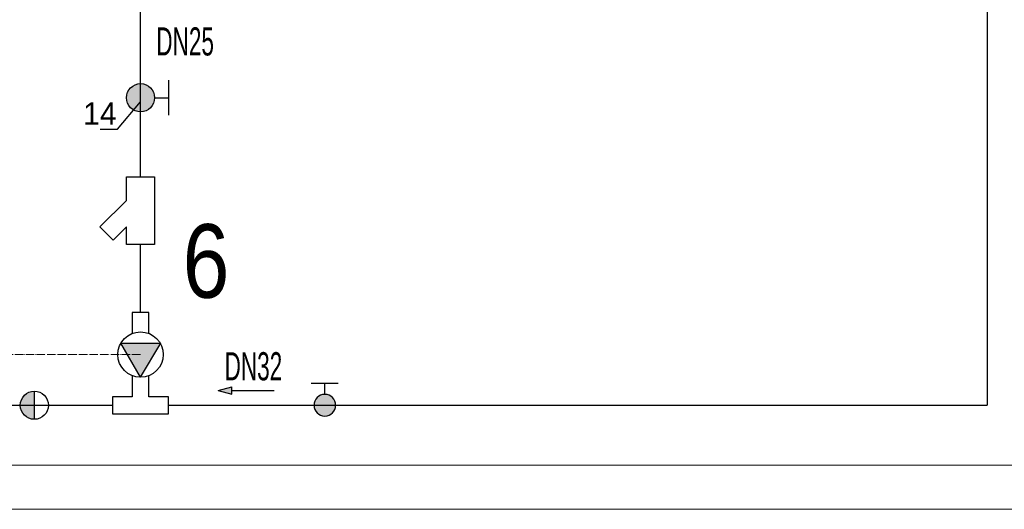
# Model space of a CAD drawing. Header units: millimetres. Extents: x 50532 to 99257, y 49161 to 61325.
# Tile 201 of 256: x 94325 to 95446, y 58355 to 58911. Entities that reach past the tile are written whole.
import ezdxf
from ezdxf.lldxf.tags import DXFTag

# ---------------------------------------------------------------- set-up
doc = ezdxf.new("R2010")
doc.units = ezdxf.units.MM
doc.linetypes.add('ACAD_ISO04W100', pattern=[30, 24, -3, 0, -3])
doc.linetypes.add('PHANTOM', pattern=[2.5, 1.25, -0.25, 0.25, -0.25, 0.25, -0.25])
doc.layers.add('cienka', color=250, linetype='Continuous', lineweight=18)
doc.layers.add('IS_KT_OPIS', color=100, linetype='Continuous', lineweight=15)
doc.layers.add('eBUS', color=82, linetype='PHANTOM')
doc.layers.add('IS_Powrót', color=5, linetype='DASH', lineweight=30, true_color=0x0000ff)
doc.layers.add('IS_Zasilanie', color=1, linetype='SOLID', lineweight=30, true_color=0xff0000)
doc.styles.add('_S50', font='GOTHIC.TTF', dxfattribs={"width": 0.7, "height": 100})
doc.styles.add('ARIAL', font='ARIALN.TTF')
doc.styles.get("Standard").update_dxf_attribs({"font": 'GOTHIC.TTF'})
tags = doc.linetypes.add('DASH', pattern=[15, 10, -5]).pattern_tags.tags
tags[6:7] = [DXFTag(74, 4), DXFTag(75, 0), DXFTag(340, '0'), DXFTag(46, 0.0), DXFTag(50, 0.0), DXFTag(44, 0.0), DXFTag(45, 0.0)]
tags[4:5] = [DXFTag(74, 4), DXFTag(75, 0), DXFTag(340, '0'), DXFTag(46, 0.0), DXFTag(50, 0.0), DXFTag(44, 0.0), DXFTag(45, 0.0)]
tags = doc.linetypes.add('SOLID', pattern=[10, 10, 0]).pattern_tags.tags
tags[6:7] = [DXFTag(74, 4), DXFTag(75, 0), DXFTag(340, '0'), DXFTag(46, 0.0), DXFTag(50, 0.0), DXFTag(44, 0.0), DXFTag(45, 0.0)]
tags[4:5] = [DXFTag(74, 4), DXFTag(75, 0), DXFTag(340, '0'), DXFTag(46, 0.0), DXFTag(50, 0.0), DXFTag(44, 0.0), DXFTag(45, 0.0)]

# ---------------------------------------------------------------- blocks, each defined once
blk = doc.blocks.new('A$C68A92783')
blk.add_hatch(color=256).paths.add_polyline_path([(-5.04, 8.73), (-20.16, 0), (-5.27, -8.86, 0.006561), (-5.04, -8.73)])
for p, q in [((-20.16, 0), (-5.04, 8.73)), ((-5.04, 8.73), (-5.04, -9)), ((-20.16, 0), (-5.04, -9))]:
    blk.add_line(p, q)
blk.add_circle((-10.08, 0), 10.08)
blk = doc.blocks.new('A$C30E04EB3')
for points in [[(3, 28.49), (3, 36), (-3, 36), (-3, 28.49)], [(-3, 13.51), (-3, 6), (-10, 6), (-10, 0), (10, 0), (10, 6)], [(10, 6), (3, 6), (3, 13.51)]]:
    blk.add_lwpolyline(points)
at = {"xscale": 0.8, "yscale": 0.8, "zscale": 0.8, "rotation": 90}
blk.add_blockref('A$C68A92783', (0, 29.06), dxfattribs=at)
blk = doc.blocks.new('A$C64925188')
blk.add_hatch(color=256).paths.add_polyline_path([(5, 0, 1), (-5, 0)])
blk.add_line((-5, 0), (5, 0))
blk.add_circle((0, 0), 5)
blk = doc.blocks.new('A$C38E95888')
blk.add_hatch(color=256).paths.add_polyline_path([(3.84, 0, 1), (-3.84, 0, 1)])
for p, q in [((7.68, 4.8), (7.68, -4.8)), ((3.84, 0), (7.68, 0))]:
    blk.add_line(p, q)
blk.add_circle((0, 0), 3.84)
blk = doc.blocks.new('A$C5BBC03D3')
at = {"lineweight": -2}
for points in [[(-3.84, 13.67), (-7.46, 17.29), (-11.08, 13.67), (-3.84, 6.43)], [(-3.84, 6.43), (-3.84, 0), (3.84, 0), (3.84, 18.48), (-3.84, 18.48), (-3.84, 13.67)]]:
    blk.add_lwpolyline(points, dxfattribs=at)
blk = doc.blocks.new('A$C78C94660')
h = blk.add_hatch(color=256)
h.dxf.hatch_style = 1
h.paths.add_polyline_path([(0, -1.29), (0, 1.29), (-4.83, 0)])
for p, q in [((-4.83, 0), (0, 1.29)), ((-4.83, 0), (0, -1.29)), ((0, 1.29), (0, -1.29)), ((0, 0), (15, 0))]:
    blk.add_line(p, q)

msp = doc.modelspace()

# ---------------------------------------------------------------- linework, layer by layer
msp.add_lwpolyline([(94417, 58786.9), (94436.8, 58786.9), (94463, 58817.9)])
at = {"layer": 'cienka'}
for p, q in [((93367.1, 58404.8), (99207.1, 58404.8)), ((93317.1, 58354.8), (99257.1, 58354.8))]:
    msp.add_line(p, q, dxfattribs=at)
at = {"layer": 'eBUS', "linetype": 'ACAD_ISO04W100', "lineweight": 13, "ltscale": 0.4}
msp.add_lwpolyline([(94463, 58530.7), (94211.2, 58530.7), (94211.2, 59022.8), (93981.8, 59022.8), (93981.8, 58959.9), (93909.3, 58959.9)], dxfattribs=at)
at = {"layer": 'IS_Powrót', "color": 140, "ltscale": 3}
for p in [(95426.5, 59599), (94495, 58473.1)]:
    msp.add_line(p, (95426.5, 58473.1), dxfattribs=at)
msp.add_lwpolyline([(94075.7, 58473.1), (94431, 58473.1)], dxfattribs=at)
at = {"layer": 'IS_Zasilanie', "color": 210, "ltscale": 3}
for p, q in [((94463, 58732.7), (94463, 59066.7)), ((94463, 58578.7), (94463, 58655.7))]:
    msp.add_line(p, q, dxfattribs=at)

# ---------------------------------------------------------------- block references
at = {"xscale": 4.166666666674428, "yscale": 4.166666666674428, "zscale": 4.166666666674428}
msp.add_blockref('A$C38E95888', (94463, 58822.7), dxfattribs=at)
for name, p, xscale, yscale, zscale, rotation in [('A$C5BBC03D3', (94463, 58732.7), -4.166666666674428, 4.166666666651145, 4.166666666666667, 180), ('A$C38E95888', (94672.7, 58473.1), -3.2, 3.2, 3.2, 270), ('A$C64925188', (94342.2, 58473.1), 3.2, 3.2, 3.2, 90)]:
    msp.add_blockref(name, p, dxfattribs=dict(xscale=xscale, yscale=yscale, zscale=zscale, rotation=rotation))
at = {"color": 6, "xscale": 3.2, "yscale": 3.2, "zscale": 3.2}
msp.add_blockref('A$C30E04EB3', (94463, 58463.5), dxfattribs=at)
at = {"color": 6, "xscale": -3.2, "yscale": 3.2, "zscale": 3.2, "rotation": 180}
msp.add_blockref('A$C78C94660', (94566.9, 58489.9), dxfattribs=at)

# ---------------------------------------------------------------- texts
at = {"color": 212, "style": 'ARIAL'}
msp.add_text('6', height=83.6, dxfattribs=at).set_placement((94510.9, 58595.3))
at = {"insert": (94397.7, 58817.5), "char_height": 25.6, "width": 101.525, "attachment_point": 1}
msp.add_mtext('14', dxfattribs=at)
at = {"layer": 'IS_KT_OPIS', "color": 7, "linetype": 'ByBlock', "style": '_S50', "width": 0.6}
for s, p in [('DN25', (94480.9, 58870.7)), ('DN32', (94558.6, 58501.4))]:
    msp.add_text(s, height=32, dxfattribs=at).set_placement(p)

doc.saveas('drawing.dxf')
